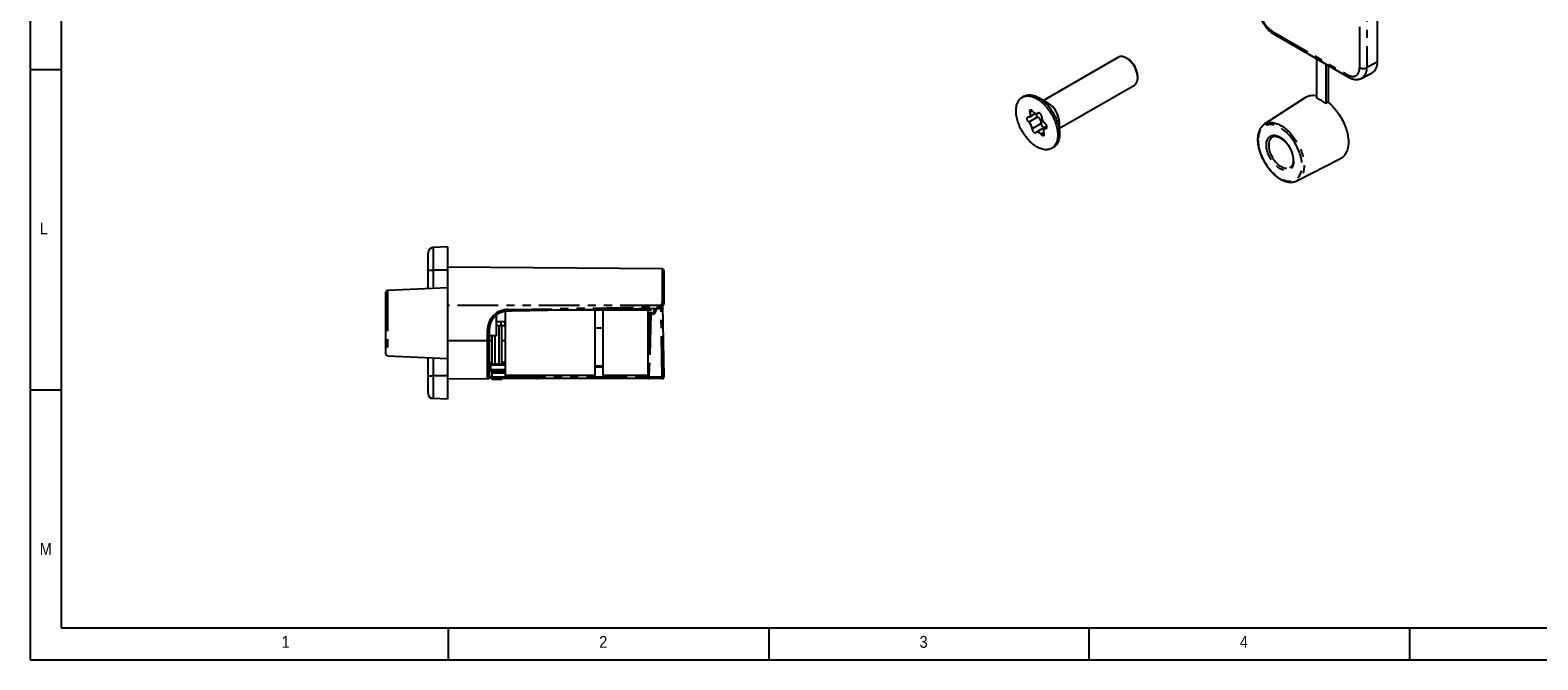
# Model space of a CAD drawing. Extents: x 5 to 844, y 5 to 589.
# Tile 1 of 21: x 5 to 241, y 5 to 103. Entities that reach past the tile are written whole.
import ezdxf

# ---------------------------------------------------------------- set-up
doc = ezdxf.new("R2010")
doc.units = 0
doc.header["$PDSIZE"] = -1
doc.linetypes.add('SLD-DURCHGEHEND', pattern=[0])
doc.linetypes.add('SLD-PHANTOM', pattern=[12.7, 6.35, -1.27, 1.27, -1.27, 1.27, -1.27])
doc.layers.get('0').update_dxf_attribs({"linetype": 'CONTINUOUS'})
doc.styles.add('SLDTEXTSTYLE2', font='GOTHIC.TTF', dxfattribs={"width": 0.913})

msp = doc.modelspace()

# ---------------------------------------------------------------- linework, layer by layer
at = {"color": 7, "linetype": 'SLD-DURCHGEHEND'}
for p, q in [((5.175, 589), (5.175, 4.92)), ((10, 583.92), (10, 9.92)), ((215.471, 190.452), (215.471, 98.183)), ((199.281, 102.577), (210.948, 95.842)), ((175.05, 98.927), (163.37, 92.184)), ((5.175, 97), (10, 97)), ((176.477, 98.701), (176.3, 98.803)), ((206.022, 92.525), (206.022, 98.686)), ((207.412, 97.884), (207.412, 91.722)), ((207.777, 97.672), (207.777, 91.935)), ((165.87, 87.854), (177.55, 94.597)), ((178.068, 95.741), (178.068, 95.945)), ((213.035, 95.663), (214.662, 96.49)), ((160.317, 92.847), (160.035, 92.683)), ((164.103, 91.761), (162.618, 92.619)), ((204.237, 92.639), (197.828, 88.468)), ((207.777, 91.935), (207.412, 91.722)), ((161.118, 89.6), (162.069, 90.149)), ((162.419, 90.135), (162.622, 90.252)), ((163.664, 88.081), (162.25, 87.265)), ((163.899, 88), (163.551, 87.799)), ((165.87, 86.985), (165.87, 88.7)), ((197.811, 88.456), (197.828, 88.468)), ((164.634, 84.716), (164.917, 84.879)), ((202.917, 79.653), (209.734, 83.117)), ((202.93, 79.66), (202.917, 79.653)), ((67.308, 65.705), (67.308, 68.439)), ((70.308, 69.336), (68.073, 69.239)), ((70.308, 69.336), (70.308, 65.705)), ((103.86, 65.908), (70.308, 66.201)), ((67.308, 62.824), (67.308, 65.705)), ((70.308, 65.705), (70.308, 62.955)), ((104.108, 65.658), (104.108, 60.738)), ((60.708, 52.614), (60.708, 62.297)), ((70.308, 62.955), (60.947, 62.547)), ((70.308, 62.955), (70.308, 51.955)), ((79.358, 49.255), (79.358, 59.306)), ((80.306, 59.34), (79.808, 59.34)), ((103.126, 59.738), (80.31, 59.34)), ((93.368, 59.455), (86.921, 59.455)), ((93.368, 49.255), (93.368, 59.455)), ((94.648, 59.455), (93.368, 59.455)), ((94.648, 49.255), (94.648, 59.455)), ((101.638, 59.455), (94.648, 59.455)), ((101.638, 49.255), (101.638, 59.455)), ((102.108, 59.455), (101.638, 59.455)), ((101.638, 59.107), (102.069, 59.107)), ((101.638, 51.953), (101.819, 58.864)), ((102.069, 59.107), (102.36, 59.107)), ((102.108, 59.455), (102.108, 59.72)), ((102.61, 59.355), (102.614, 59.729)), ((103.91, 60.145), (104.104, 49.062)), ((77.968, 55.455), (77.968, 58.709)), ((79.358, 57.655), (77.968, 57.655)), ((78.708, 57.055), (77.968, 57.055)), ((78.388, 51.13), (78.388, 57.055)), ((78.708, 57.055), (78.708, 57.655)), ((79.338, 57.055), (78.708, 57.055)), ((78.828, 51.127), (78.828, 57.055)), ((79.338, 57.055), (79.338, 57.655)), ((94.648, 56.655), (93.368, 56.655)), ((76.808, 56.34), (76.808, 54.705)), ((77.968, 55.455), (76.808, 55.455)), ((76.808, 54.705), (76.808, 49.014)), ((77.308, 51.14), (77.308, 55.455)), ((77.748, 51.136), (77.748, 55.455)), ((60.947, 52.364), (70.308, 51.955)), ((67.308, 49.205), (67.308, 52.086)), ((70.308, 51.955), (70.308, 49.205)), ((77.06, 51.142), (76.808, 51.144)), ((79.358, 49.955), (77.058, 49.955)), ((77.06, 51.142), (79.358, 51.122)), ((77.308, 49.657), (77.308, 49.955)), ((77.308, 49.057), (77.308, 49.657)), ((77.558, 49.907), (79.308, 49.907)), ((78.828, 49.907), (78.828, 49.955)), ((79.308, 49.907), (79.358, 49.907)), ((93.368, 50.807), (94.648, 50.807)), ((67.308, 46.471), (67.308, 49.205)), ((70.308, 49.205), (70.308, 45.574)), ((76.56, 48.764), (70.308, 48.71)), ((76.775, 48.892), (77.308, 48.899)), ((77.308, 48.655), (77.308, 49.057)), ((78.828, 48.655), (77.308, 48.655)), ((79.308, 48.807), (77.558, 48.807)), ((78.828, 48.655), (78.828, 48.807)), ((101.062, 48.807), (79.308, 48.807)), ((93.368, 49.255), (79.358, 49.255)), ((101.638, 49.255), (94.648, 49.255)), ((101.773, 48.807), (101.062, 48.807)), ((103.854, 48.807), (101.773, 48.807)), ((10, 47), (5.175, 47)), ((70.308, 45.574), (68.073, 45.672)), ((10, 9.92), (831.001, 9.92)), ((70.5, 4.92), (70.5, 9.92)), ((120.5, 9.92), (120.5, 4.92)), ((170.5, 4.92), (170.5, 9.92)), ((220.5, 9.92), (220.5, 4.92)), ((5.175, 4.92), (836, 4.92))]:
    msp.add_line(p, q, dxfattribs=at)
at = {"color": 7, "linetype": 'SLD-PHANTOM'}
for p, q in [((212.716, 97.325), (212.716, 189.594)), ((213.822, 189.58), (213.822, 97.311)), ((199.115, 102.944), (210.783, 96.208)), ((215.471, 98.183), (213.822, 97.311)), ((162.479, 89.613), (161.065, 88.797)), ((161.65, 90.54), (161.223, 90.293)), ((162.584, 90.249), (162.492, 90.196)), ((163.008, 88.594), (161.594, 87.777)), ((163.425, 87.173), (162.976, 86.914)), ((163.876, 87.927), (163.717, 87.836)), ((68.073, 69.239), (68.073, 65.705)), ((103.86, 60.762), (103.86, 65.908)), ((67.308, 65.705), (68.073, 65.705)), ((70.308, 65.705), (68.073, 65.705)), ((68.073, 65.705), (68.073, 62.858)), ((60.947, 62.547), (60.947, 52.364)), ((103.638, 60.205), (70.308, 60.205)), ((79.81, 59.59), (80.308, 59.59)), ((80.308, 59.59), (103.123, 59.988)), ((101.819, 58.864), (102.056, 58.858)), ((102.056, 58.858), (101.852, 51.085)), ((102.347, 58.858), (102.056, 58.858)), ((102.851, 59.733), (102.847, 59.353)), ((103.841, 49.058), (103.651, 59.898)), ((76.56, 54.705), (70.308, 54.705)), ((76.56, 54.705), (76.56, 56.34)), ((76.56, 56.34), (76.808, 56.34)), ((76.56, 48.764), (76.56, 54.705)), ((76.56, 54.705), (76.808, 54.705)), ((77.308, 54.705), (76.808, 54.705)), ((79.358, 54.705), (78.828, 54.705)), ((68.073, 52.053), (68.073, 49.205)), ((76.808, 50.896), (77.058, 50.892)), ((76.808, 50.205), (77.058, 50.205)), ((76.822, 51.322), (77.308, 51.32)), ((77.06, 51.142), (77.058, 50.892)), ((77.058, 50.892), (77.058, 50.205)), ((79.358, 50.872), (77.058, 50.892)), ((77.058, 50.205), (77.058, 49.955)), ((77.058, 50.205), (79.358, 50.205)), ((79.308, 49.657), (77.308, 49.657)), ((79.308, 49.907), (79.308, 49.657)), ((79.308, 49.657), (79.308, 49.057)), ((79.358, 49.657), (79.308, 49.657)), ((94.648, 50.557), (93.368, 50.557)), ((101.638, 51.091), (101.852, 51.085)), ((101.638, 50.543), (101.799, 50.539)), ((101.799, 50.539), (101.76, 49.058)), ((67.308, 49.205), (68.073, 49.205)), ((70.308, 49.205), (68.073, 49.205)), ((68.073, 49.205), (68.073, 45.672)), ((77.308, 49.057), (79.308, 49.057)), ((79.308, 49.057), (101.062, 49.057)), ((79.308, 48.807), (79.308, 49.057)), ((101.062, 49.057), (101.067, 49.255)), ((101.062, 49.057), (101.536, 49.064)), ((101.062, 48.807), (101.062, 49.057)), ((101.536, 49.064), (101.541, 49.255)), ((101.536, 49.064), (101.76, 49.058)), ((101.76, 49.058), (103.841, 49.058))]:
    msp.add_line(p, q, dxfattribs=at)
at = {"color": 7, "linetype": 'SLD-DURCHGEHEND', "flags": 128}
for points in [[(177.55, 94.597), (177.598, 94.627), (177.683, 94.692), (177.761, 94.769), (177.83, 94.856), (177.891, 94.954), (177.944, 95.062), (177.987, 95.179), (178.022, 95.305), (178.046, 95.439), (178.062, 95.58), (178.068, 95.727), (178.064, 95.88), (178.05, 96.038), (178.027, 96.2), (177.994, 96.365), (177.953, 96.532), (177.902, 96.7), (177.842, 96.869), (177.774, 97.037), (177.698, 97.204), (177.614, 97.368), (177.523, 97.529), (177.426, 97.685), (177.322, 97.837), (177.213, 97.983), (177.099, 98.122), (176.98, 98.253), (176.858, 98.377), (176.732, 98.491), (176.604, 98.597), (176.475, 98.692), (176.345, 98.777), (176.214, 98.85), (176.084, 98.912), (175.955, 98.963), (175.828, 99.001), (175.703, 99.028), (175.582, 99.042), (175.465, 99.043), (175.352, 99.032), (175.244, 99.009), (175.142, 98.973), (175.05, 98.927)], [(159.267, 91.721), (159.331, 91.876), (159.404, 92.021), (159.485, 92.156), (159.575, 92.281), (159.673, 92.396), (159.779, 92.499), (159.893, 92.591), (160.014, 92.672), (160.142, 92.74), (160.277, 92.796), (160.417, 92.841), (160.564, 92.873), (160.715, 92.892), (160.872, 92.899), (161.033, 92.893), (161.197, 92.875), (161.365, 92.845), (161.536, 92.802), (161.71, 92.746), (161.885, 92.679), (162.062, 92.6), (162.239, 92.509), (162.417, 92.407), (162.594, 92.294), (162.771, 92.17), (162.946, 92.035), (163.12, 91.891), (163.291, 91.737), (163.459, 91.575), (163.624, 91.403), (163.786, 91.224), (163.942, 91.037), (164.094, 90.843), (164.241, 90.642), (164.382, 90.436), (164.517, 90.225), (164.646, 90.009), (164.767, 89.789), (164.881, 89.566), (164.988, 89.34), (165.087, 89.112), (165.177, 88.884), (165.259, 88.654), (165.333, 88.425), (165.397, 88.196), (165.452, 87.97), (165.498, 87.745), (165.535, 87.523), (165.562, 87.305), (165.579, 87.09), (165.587, 86.881), (165.585, 86.677), (165.573, 86.479), (165.551, 86.288), (165.52, 86.104), (165.48, 85.927), (165.43, 85.759), (165.371, 85.6), (165.303, 85.45), (165.225, 85.309), (165.14, 85.179), (165.046, 85.059), (164.943, 84.95), (164.833, 84.853), (164.716, 84.767), (164.592, 84.692), (164.46, 84.63), (164.323, 84.579), (164.179, 84.541), (164.03, 84.515), (163.876, 84.502), (163.717, 84.502), (163.554, 84.513), (163.388, 84.538), (163.218, 84.575), (163.046, 84.624), (162.872, 84.685), (162.696, 84.758), (162.519, 84.843), (162.341, 84.94), (162.163, 85.048), (161.986, 85.166), (161.81, 85.295), (161.636, 85.435), (161.463, 85.584), (161.293, 85.742), (161.127, 85.909), (160.963, 86.085), (160.804, 86.268), (160.65, 86.459), (160.501, 86.656), (160.357, 86.86), (160.218, 87.069), (160.087, 87.282), (159.962, 87.5), (159.844, 87.722), (159.733, 87.946), (159.63, 88.173), (159.536, 88.401), (159.449, 88.63), (159.372, 88.86), (159.303, 89.089), (159.243, 89.317), (159.192, 89.542), (159.151, 89.766), (159.119, 89.986), (159.097, 90.202), (159.085, 90.414), (159.082, 90.621), (159.089, 90.822), (159.106, 91.017), (159.132, 91.205), (159.168, 91.385), (159.213, 91.557), (159.267, 91.721)], [(160.317, 92.847), (160.425, 92.903), (160.56, 92.96), (160.7, 93.004), (160.847, 93.036), (160.998, 93.055), (161.155, 93.062), (161.315, 93.057), (161.48, 93.038), (161.648, 93.008), (161.819, 92.965), (161.993, 92.91), (162.168, 92.842), (162.345, 92.763), (162.522, 92.672), (162.7, 92.57), (162.877, 92.457), (163.054, 92.333), (163.229, 92.199), (163.403, 92.054), (163.574, 91.901), (163.742, 91.738), (163.907, 91.566), (164.068, 91.387), (164.225, 91.2), (164.377, 91.006), (164.524, 90.805), (164.665, 90.599), (164.8, 90.388), (164.928, 90.172), (165.05, 89.952), (165.164, 89.729), (165.271, 89.503), (165.37, 89.276), (165.46, 89.047), (165.542, 88.817), (165.616, 88.588), (165.68, 88.36), (165.735, 88.133), (165.781, 87.908), (165.818, 87.686), (165.845, 87.468), (165.862, 87.254), (165.87, 87.044), (165.868, 86.84), (165.856, 86.642), (165.834, 86.451), (165.803, 86.267), (165.763, 86.09), (165.713, 85.922), (165.654, 85.763), (165.585, 85.613), (165.508, 85.473), (165.423, 85.342), (165.328, 85.223), (165.226, 85.114), (165.116, 85.016), (164.999, 84.93), (164.917, 84.879)], [(207.777, 91.935), (207.968, 91.778), (208.157, 91.612), (208.343, 91.436), (208.525, 91.252), (208.704, 91.059), (208.879, 90.859), (209.049, 90.651), (209.215, 90.436), (209.375, 90.215), (209.529, 89.988), (209.677, 89.756), (209.818, 89.519), (209.953, 89.278), (210.08, 89.034), (210.2, 88.787), (210.311, 88.538), (210.415, 88.288), (210.51, 88.036), (210.597, 87.784), (210.675, 87.533), (210.743, 87.282), (210.803, 87.034), (210.853, 86.787), (210.893, 86.543), (210.924, 86.303), (210.946, 86.067), (210.957, 85.836), (210.959, 85.609), (210.951, 85.389), (210.933, 85.175), (210.906, 84.968), (210.868, 84.768), (210.822, 84.577), (210.766, 84.394), (210.7, 84.219), (210.626, 84.054), (210.542, 83.899), (210.45, 83.754), (210.349, 83.619), (210.24, 83.495), (210.123, 83.382), (209.999, 83.281), (209.867, 83.192), (209.734, 83.117)], [(160.952, 89.563), (160.903, 89.56), (160.859, 89.543), (160.823, 89.515), (160.795, 89.475), (160.776, 89.425), (160.766, 89.366), (160.766, 89.301), (160.777, 89.231), (160.797, 89.158), (160.826, 89.086), (160.863, 89.015), (160.906, 88.949), (160.956, 88.89), (161.009, 88.838), (161.065, 88.797)], [(161.223, 90.293), (161.252, 90.195), (161.272, 90.1), (161.282, 90.007), (161.282, 89.92), (161.271, 89.839), (161.251, 89.767), (161.221, 89.704), (161.182, 89.652), (161.135, 89.611), (161.08, 89.582), (161.019, 89.566), (160.952, 89.563)], [(161.692, 90.486), (161.644, 90.547), (161.591, 90.6), (161.536, 90.644), (161.479, 90.676), (161.424, 90.697), (161.371, 90.705), (161.322, 90.7), (161.28, 90.682), (161.244, 90.653), (161.216, 90.612), (161.198, 90.561), (161.189, 90.501), (161.191, 90.436), (161.202, 90.365), (161.223, 90.293)], [(162.492, 90.196), (162.447, 90.153), (162.393, 90.121), (162.333, 90.103), (162.268, 90.097), (162.197, 90.105), (162.124, 90.126), (162.049, 90.159), (161.973, 90.204), (161.898, 90.26), (161.826, 90.327), (161.757, 90.402), (161.692, 90.486)], [(163.075, 89.622), (163.076, 89.687), (163.066, 89.756), (163.047, 89.828), (163.019, 89.901), (162.983, 89.972), (162.939, 90.038), (162.89, 90.099), (162.837, 90.151), (162.782, 90.194), (162.725, 90.225), (162.67, 90.245), (162.617, 90.252), (162.569, 90.246), (162.527, 90.227), (162.492, 90.196)], [(161.594, 87.777), (161.593, 87.713), (161.603, 87.643), (161.622, 87.571), (161.65, 87.498), (161.686, 87.427), (161.73, 87.361), (161.778, 87.3), (161.832, 87.248), (161.887, 87.205), (161.944, 87.174), (161.999, 87.154), (162.051, 87.148), (162.1, 87.154), (162.142, 87.172), (162.177, 87.203)], [(162.177, 87.203), (162.222, 87.247), (162.276, 87.278), (162.336, 87.296), (162.401, 87.302), (162.472, 87.294), (162.545, 87.274), (162.62, 87.241), (162.696, 87.195), (162.77, 87.139), (162.843, 87.072), (162.912, 86.997), (162.976, 86.914)], [(162.976, 86.914), (163.025, 86.853), (163.078, 86.799), (163.133, 86.756), (163.19, 86.723), (163.245, 86.702), (163.298, 86.694), (163.347, 86.699), (163.389, 86.717), (163.425, 86.747), (163.452, 86.788), (163.471, 86.839), (163.479, 86.898), (163.478, 86.964), (163.467, 87.034), (163.446, 87.106)], [(163.446, 87.106), (163.417, 87.204), (163.397, 87.3), (163.387, 87.392), (163.387, 87.479), (163.398, 87.56), (163.418, 87.632), (163.448, 87.695), (163.487, 87.748), (163.534, 87.789), (163.589, 87.817), (163.65, 87.833), (163.717, 87.836)], [(163.717, 87.836), (163.766, 87.84), (163.809, 87.856), (163.846, 87.885), (163.874, 87.925), (163.893, 87.975), (163.903, 88.033), (163.902, 88.099), (163.892, 88.168), (163.872, 88.241), (163.843, 88.313), (163.806, 88.384), (163.762, 88.45), (163.713, 88.51), (163.66, 88.561), (163.604, 88.603)]]:
    msp.add_lwpolyline(points, dxfattribs=at)
at = {"color": 7, "linetype": 'SLD-PHANTOM', "flags": 128}
for points in [[(210.783, 96.208), (210.921, 96.134), (211.058, 96.072), (211.194, 96.022), (211.327, 95.984), (211.458, 95.959), (211.586, 95.946), (211.709, 95.946), (211.828, 95.959), (211.941, 95.985), (212.049, 96.023), (212.15, 96.073), (212.244, 96.135), (212.33, 96.209), (212.409, 96.295), (212.479, 96.391), (212.541, 96.498), (212.594, 96.615), (212.638, 96.741), (212.672, 96.876), (212.696, 97.018), (212.711, 97.168), (212.716, 97.325)], [(196.859, 85.985), (196.863, 85.771), (196.878, 85.553), (196.902, 85.331), (196.936, 85.104), (196.979, 84.875), (197.032, 84.643), (197.094, 84.409), (197.165, 84.174), (197.244, 83.939), (197.333, 83.704), (197.429, 83.47), (197.534, 83.237), (197.647, 83.007), (197.767, 82.779), (197.894, 82.555), (198.028, 82.335), (198.168, 82.119), (198.314, 81.909), (198.466, 81.705), (198.623, 81.508), (198.785, 81.317), (198.951, 81.134), (199.121, 80.96), (199.294, 80.794), (199.47, 80.637), (199.648, 80.49), (199.828, 80.352), (200.009, 80.225), (200.191, 80.109), (200.373, 80.004), (200.555, 79.91), (200.736, 79.828), (200.916, 79.757), (201.095, 79.699), (201.27, 79.653), (201.443, 79.619), (201.613, 79.598), (201.779, 79.589), (201.941, 79.592), (202.098, 79.609), (202.25, 79.637), (202.396, 79.678), (202.537, 79.732), (202.67, 79.797), (202.798, 79.875), (202.918, 79.964), (203.03, 80.064), (203.135, 80.176), (203.232, 80.299), (203.32, 80.432), (203.4, 80.575), (203.471, 80.728), (203.532, 80.89), (203.585, 81.061), (203.628, 81.241), (203.662, 81.428), (203.686, 81.623), (203.701, 81.824), (203.706, 82.032), (203.701, 82.245), (203.686, 82.463), (203.662, 82.686), (203.628, 82.912), (203.585, 83.142), (203.532, 83.374), (203.471, 83.607), (203.4, 83.842), (203.32, 84.077), (203.232, 84.313), (203.135, 84.547), (203.03, 84.779), (202.918, 85.01), (202.798, 85.238), (202.67, 85.462), (202.537, 85.682), (202.396, 85.897), (202.25, 86.107), (202.098, 86.311), (201.941, 86.509), (201.779, 86.699), (201.613, 86.882), (201.443, 87.057), (201.27, 87.223), (201.095, 87.38), (200.916, 87.527), (200.736, 87.664), (200.555, 87.791), (200.373, 87.908), (200.191, 88.013), (200.009, 88.107), (199.828, 88.189), (199.648, 88.259), (199.47, 88.318), (199.294, 88.364), (199.121, 88.398), (198.951, 88.419), (198.785, 88.428), (198.623, 88.424), (198.466, 88.408), (198.314, 88.379), (198.168, 88.338), (198.028, 88.285), (197.894, 88.219), (197.767, 88.142), (197.647, 88.053), (197.534, 87.952), (197.429, 87.841), (197.333, 87.718), (197.244, 87.585), (197.165, 87.442), (197.094, 87.289), (197.032, 87.126), (196.979, 86.955), (196.936, 86.776), (196.902, 86.588), (196.878, 86.394), (196.863, 86.192), (196.859, 85.985)], [(197.828, 88.468), (197.889, 88.505), (198.024, 88.577), (198.165, 88.637), (198.312, 88.685), (198.466, 88.72), (198.624, 88.743), (198.788, 88.753), (198.956, 88.751), (199.128, 88.736), (199.303, 88.709), (199.482, 88.669), (199.663, 88.617), (199.846, 88.553), (200.032, 88.477), (200.218, 88.389), (200.404, 88.29), (200.591, 88.179), (200.778, 88.057), (200.964, 87.925), (201.148, 87.782), (201.33, 87.63), (201.51, 87.468), (201.687, 87.297), (201.861, 87.117), (202.031, 86.929), (202.197, 86.734), (202.358, 86.531), (202.514, 86.322), (202.664, 86.107), (202.809, 85.887), (202.947, 85.662), (203.078, 85.432), (203.202, 85.199), (203.319, 84.963), (203.428, 84.725), (203.529, 84.485), (203.622, 84.244), (203.706, 84.003), (203.782, 83.762), (203.848, 83.522), (203.905, 83.283), (203.953, 83.047), (203.992, 82.813), (204.021, 82.583), (204.04, 82.357), (204.05, 82.136), (204.05, 81.92), (204.04, 81.71), (204.021, 81.507), (203.992, 81.31), (203.953, 81.121), (203.905, 80.941), (203.848, 80.768), (203.782, 80.605), (203.706, 80.451), (203.622, 80.307), (203.529, 80.173), (203.428, 80.05), (203.319, 79.937), (203.202, 79.836), (203.078, 79.747), (202.947, 79.669), (202.93, 79.66)], [(198.153, 85.237), (198.158, 85.401), (198.172, 85.557), (198.196, 85.707), (198.23, 85.849), (198.273, 85.983), (198.325, 86.107), (198.387, 86.222), (198.456, 86.327), (198.535, 86.422), (198.621, 86.505), (198.714, 86.577), (198.815, 86.637), (198.923, 86.685), (199.036, 86.721), (199.156, 86.745), (199.28, 86.756), (199.41, 86.755), (199.543, 86.741), (199.679, 86.714), (199.818, 86.676), (199.96, 86.625), (200.103, 86.562), (200.246, 86.487), (200.39, 86.402), (200.533, 86.305), (200.675, 86.198), (200.816, 86.08), (200.954, 85.954), (201.089, 85.818), (201.22, 85.674), (201.347, 85.523), (201.469, 85.365), (201.585, 85.2), (201.696, 85.03), (201.8, 84.856), (201.898, 84.677), (201.988, 84.496), (202.07, 84.312), (202.144, 84.127), (202.209, 83.941), (202.266, 83.756), (202.314, 83.572), (202.352, 83.389), (202.381, 83.21), (202.4, 83.034), (202.41, 82.863), (202.41, 82.697), (202.4, 82.537), (202.381, 82.383), (202.352, 82.237), (202.314, 82.099), (202.266, 81.97), (202.209, 81.85), (202.144, 81.74), (202.07, 81.641), (201.988, 81.552), (201.898, 81.474), (201.8, 81.408), (201.696, 81.354), (201.585, 81.312), (201.469, 81.282), (201.347, 81.264), (201.22, 81.26), (201.089, 81.267), (200.954, 81.287), (200.816, 81.32), (200.675, 81.365), (200.533, 81.422), (200.39, 81.49), (200.246, 81.571), (200.103, 81.662), (199.96, 81.764), (199.818, 81.876), (199.679, 81.998), (199.543, 82.129), (199.41, 82.269), (199.28, 82.417), (199.156, 82.572), (199.036, 82.733), (198.923, 82.901), (198.815, 83.073), (198.714, 83.25), (198.621, 83.43), (198.535, 83.613), (198.456, 83.797), (198.387, 83.983), (198.325, 84.168), (198.273, 84.353), (198.23, 84.536), (198.196, 84.717), (198.172, 84.895), (198.158, 85.069), (198.153, 85.237)], [(199.044, 86.481), (199.026, 86.469), (198.937, 86.399), (198.855, 86.318), (198.781, 86.227), (198.716, 86.124), (198.659, 86.012), (198.612, 85.89), (198.573, 85.759), (198.544, 85.62), (198.525, 85.474), (198.515, 85.321), (198.515, 85.162), (198.525, 84.997), (198.544, 84.829), (198.573, 84.656), (198.612, 84.481), (198.659, 84.304), (198.716, 84.127), (198.781, 83.949), (198.855, 83.772), (198.937, 83.596), (199.026, 83.424), (199.123, 83.254), (199.226, 83.089), (199.336, 82.93), (199.451, 82.776), (199.571, 82.628), (199.696, 82.488), (199.824, 82.357), (199.956, 82.233), (200.09, 82.12), (200.226, 82.016), (200.363, 81.923), (200.501, 81.84), (200.639, 81.769), (200.775, 81.71), (200.911, 81.663), (201.044, 81.628), (201.174, 81.605), (201.3, 81.595), (201.423, 81.597), (201.541, 81.612), (201.653, 81.639), (201.759, 81.679), (201.804, 81.7)], [(101.638, 58.765), (101.672, 58.773), (101.715, 58.785), (101.751, 58.799), (101.78, 58.814), (101.801, 58.83), (101.814, 58.847), (101.819, 58.864)]]:
    msp.add_lwpolyline(points, dxfattribs=at)
at = {"color": 7, "linetype": 'SLD-PHANTOM'}
for centre, radius, start, end in [((201.367, 106.476), 4.189, 182.51112, 237.48888), ((199.514, 102.903), 0.401, 174.22289, 234.46493), ((213.283, 98.42), 1.234, 242.63876, 295.91787), ((212.109, 97.117), 1.724, 302.44528, 6.43445), ((211.181, 96.168), 0.401, 174.22387, 234.45362), ((79.81, 56.34), 3.25, 90, 180), ((72.647, 59.527), 7.164, 358.50021, 0.49983), ((73.144, 59.527), 7.164, 358.50021, 0.49983), ((73.147, 59.402), 7.164, 359.50031, 1.49973), ((103.258, 58.92), 1.204, 171.04102, 182.96103), ((103.55, 58.92), 1.204, 171.04102, 182.96103), ((102.347, 59.358), 0.5, 270, 359.5), ((102.235, -4.194), 63.55, 89.44842, 89.66202), ((103.11, 60.738), 0.75, 271, 314.74368), ((95.962, 59.801), 7.164, 359.50031, 1.49973), ((96.578, 53.121), 10.002, 43.67466, 45.09807), ((103.921, 60.112), 0.654, 73.38854, 95.35504), ((101.695, 59.598), 0.984, 266.66838, 276.84906), ((101.665, 56.303), 0.742, 267.95056, 275.25686), ((101.78, 49.051), 0.244, 177.1348, 268.37039), ((102.967, 48.995), 1.208, 177.03621, 188.94535), ((105.047, 48.995), 1.208, 177.03621, 188.94535), ((104.437, 18.638), 30.425, 90.628, 91.12341)]:
    msp.add_arc(centre, radius, start, end, dxfattribs=at)
at = {"color": 7, "linetype": 'SLD-DURCHGEHEND'}
for centre, radius, start, end in [((174.625, 95.795), 3.446, 2.49994, 57.49469), ((213.698, 97.991), 1.784, 302.72592, 6.19608), ((205.376, 90.727), 2.225, 73.12858, 120.79339), ((204.177, 87.724), 5.143, 51.02955, 68.97583), ((162.885, 90.194), 0.708, 186.92794, 235.10387), ((161.798, 88.613), 1.21, 359.10435, 55.74879), ((164.285, 89.603), 1.21, 179.10435, 235.74879), ((162.049, 88.535), 3.824, 2.46695, 57.52767), ((160.384, 87.796), 1.21, 359.10435, 55.74879), ((163.618, 88.555), 0.611, 176.34937, 255.11639), ((163.816, 87.789), 0.329, 74.98346, 117.60283), ((68.108, 68.439), 0.8, 92.5, 180), ((103.858, 65.658), 0.25, 0, 89.5), ((60.958, 62.297), 0.25, 92.5, 180), ((79.808, 56.34), 3, 90, 180), ((80.306, 59.59), 0.25, 270, 271), ((102.069, 58.857), 0.25, 90, 178.5), ((102.36, 59.357), 0.25, 270, 359.5), ((103.108, 60.738), 1, 271, 314.74368), ((101.496, 56.057), 0.25, 304.78081, 358.5), ((60.958, 52.614), 0.25, 180, 267.5), ((77.058, 51.392), 0.25, 180, 269.5), ((77.058, 49.705), 0.25, 90, 180), ((77.558, 49.657), 0.25, 90, 180), ((76.558, 49.014), 0.25, 270.5, 0), ((77.558, 49.057), 0.25, 180, 270), ((103.854, 49.057), 0.25, 270, 1), ((68.108, 46.471), 0.8, 180, 267.5)]:
    msp.add_arc(centre, radius, start, end, dxfattribs=at)
at = {"color": 7, "linetype": 'SLD-PHANTOM'}
msp.add_ellipse((-231.253, 54.705), major_axis=(479.938, 0), ratio=0.0151169, start_param=5.4093321, end_param=5.4106915, dxfattribs=at)
at = {"color": 7, "linetype": 'SLD-DURCHGEHEND'}
for points, knots in [([(196.948, 106.619), (196.948, 106.584), (196.949, 106.488), (196.958, 106.326), (196.979, 106.134), (197.009, 105.941), (197.049, 105.746), (197.098, 105.551), (197.156, 105.357), (197.222, 105.164), (197.296, 104.972), (197.378, 104.782), (197.468, 104.594), (197.565, 104.41), (197.669, 104.229), (197.78, 104.053), (197.897, 103.881), (198.02, 103.714), (198.149, 103.553), (198.283, 103.399), (198.422, 103.251), (198.566, 103.111), (198.715, 102.978), (198.867, 102.854), (199.024, 102.739), (199.162, 102.647), (199.249, 102.596), (199.281, 102.577)], [0, 0, 0, 0, 0.0230322, 0.0647673, 0.1064612, 0.1481136, 0.1896845, 0.2311535, 0.2725148, 0.3137729, 0.3549395, 0.3960309, 0.4370663, 0.4780671, 0.5190556, 0.5600547, 0.6010804, 0.6421561, 0.6833052, 0.7245506, 0.7659139, 0.8074147, 0.8490681, 0.8908833, 0.9328594, 0.9749809, 1, 1, 1, 1]), ([(210.948, 95.842), (210.978, 95.825), (211.063, 95.777), (211.204, 95.707), (211.372, 95.636), (211.54, 95.577), (211.709, 95.53), (211.877, 95.497), (212.042, 95.476), (212.205, 95.469), (212.364, 95.475), (212.518, 95.493), (212.668, 95.524), (212.812, 95.567), (212.934, 95.613), (213.005, 95.649), (213.033, 95.663)], [0, 0, 0, 0, 0.044259, 0.1249786, 0.2056743, 0.2859263, 0.365444, 0.4439426, 0.5211847, 0.5970163, 0.6713828, 0.7443261, 0.8159671, 0.8864836, 0.9560906, 1, 1, 1, 1]), ([(197.809, 88.454), (197.776, 88.431), (197.7, 88.379), (197.591, 88.287), (197.48, 88.18), (197.378, 88.062), (197.282, 87.935), (197.194, 87.798), (197.114, 87.653), (197.043, 87.498), (196.979, 87.336), (196.925, 87.165), (196.879, 86.986), (196.842, 86.801), (196.814, 86.609), (196.795, 86.41), (196.787, 86.236), (196.786, 86.127), (196.785, 86.087)], [0, 0, 0, 0, 0.05105872, 0.11435412, 0.17778971, 0.24145863, 0.30543331, 0.36976068, 0.43446053, 0.49952699, 0.5649328, 0.6306354, 0.69658363, 0.76272391, 0.8290051, 0.89538169, 0.96181545, 1, 1, 1, 1]), ([(196.785, 86.087), (196.786, 86.05), (196.786, 85.943), (196.795, 85.763), (196.813, 85.545), (196.84, 85.325), (196.876, 85.101), (196.921, 84.876), (196.974, 84.648), (197.035, 84.42), (197.105, 84.191), (197.183, 83.961), (197.268, 83.733), (197.362, 83.505), (197.462, 83.278), (197.57, 83.054), (197.684, 82.832), (197.806, 82.613), (197.933, 82.398), (198.066, 82.186), (198.206, 81.98), (198.35, 81.778), (198.5, 81.582), (198.654, 81.392), (198.813, 81.209), (198.975, 81.032), (199.142, 80.863), (199.311, 80.701), (199.484, 80.547), (199.659, 80.403), (199.836, 80.266), (200.014, 80.14), (200.195, 80.022), (200.376, 79.915), (200.557, 79.818), (200.739, 79.731), (200.92, 79.655), (201.101, 79.59), (201.28, 79.537), (201.458, 79.495), (201.633, 79.464), (201.806, 79.446), (201.975, 79.439), (202.14, 79.443), (202.302, 79.46), (202.458, 79.488), (202.609, 79.527), (202.754, 79.579), (202.862, 79.624), (202.918, 79.655), (202.931, 79.662)], [0, 0, 0, 0, 0.011383, 0.032892, 0.0543923, 0.0758832, 0.097363, 0.1188306, 0.1402859, 0.1617293, 0.1831613, 0.2045831, 0.2259958, 0.2474007, 0.2687992, 0.2901928, 0.3115829, 0.3329712, 0.354359, 0.3757478, 0.3971387, 0.4185334, 0.4399334, 0.4613401, 0.4827552, 0.5041801, 0.5256163, 0.5470649, 0.5685273, 0.5900042, 0.6114963, 0.6330035, 0.6545253, 0.6760602, 0.6976055, 0.7191568, 0.7407058, 0.7622428, 0.783756, 0.8052307, 0.8266499, 0.847995, 0.8692476, 0.890391, 0.9114128, 0.9323074, 0.9530778, 0.9737358, 0.9943027, 1, 1, 1, 1]), ([(199.045, 86.48), (199.049, 86.483), (199.078, 86.504), (199.14, 86.535), (199.23, 86.571), (199.327, 86.595), (199.428, 86.608), (199.533, 86.611), (199.643, 86.603), (199.755, 86.584), (199.871, 86.556), (199.99, 86.517), (200.111, 86.468), (200.235, 86.408), (200.359, 86.339), (200.485, 86.26), (200.611, 86.172), (200.736, 86.074), (200.861, 85.967), (200.983, 85.852), (201.104, 85.729), (201.222, 85.598), (201.336, 85.461), (201.447, 85.317), (201.552, 85.168), (201.653, 85.014), (201.749, 84.856), (201.838, 84.694), (201.921, 84.53), (201.997, 84.364), (202.067, 84.196), (202.128, 84.028), (202.183, 83.861), (202.229, 83.695), (202.267, 83.531), (202.298, 83.369), (202.32, 83.212), (202.334, 83.059), (202.339, 82.91), (202.337, 82.768), (202.327, 82.632), (202.309, 82.503), (202.283, 82.382), (202.251, 82.268), (202.212, 82.164), (202.166, 82.067), (202.114, 81.98), (202.055, 81.901), (201.99, 81.831), (201.918, 81.77), (201.857, 81.727), (201.816, 81.707), (201.804, 81.702)], [0, 0, 0, 0, 0.0033485, 0.0258465, 0.0484805, 0.0708179, 0.0926612, 0.113995, 0.1349057, 0.155505, 0.1758934, 0.1961498, 0.2163324, 0.2364818, 0.2566242, 0.2767734, 0.2969421, 0.3171372, 0.3373619, 0.3576165, 0.3778998, 0.3982092, 0.4185413, 0.4388926, 0.4592589, 0.4796361, 0.5000199, 0.5204061, 0.5407896, 0.5611654, 0.5815291, 0.6018764, 0.6222031, 0.6425049, 0.6627782, 0.6830193, 0.7032258, 0.7233962, 0.743531, 0.7636334, 0.7837107, 0.8037761, 0.8238442, 0.8439418, 0.8641099, 0.8844061, 0.9049066, 0.9257065, 0.9469101, 0.9686053, 0.9908069, 1, 1, 1, 1]), ([(104.108, 60.738), (104.106, 60.683), (104.1, 60.571), (104.057, 60.409), (103.989, 60.255), (103.905, 60.127), (103.839, 60.057), (103.812, 60.028)], [0, 0, 0, 0, 0.2092057, 0.4244319, 0.6338591, 0.8493442, 1, 1, 1, 1])]:
    msp.add_open_spline(points, degree=3, knots=knots, dxfattribs=at)
at = {"color": 7, "linetype": 'SLD-PHANTOM'}
for points, knots in [([(101.638, 59.038), (101.647, 59.041), (101.709, 59.066), (101.831, 59.09), (101.965, 59.106), (102.045, 59.107), (102.067, 59.107), (102.069, 59.107)], [0, 0, 0, 0, 0.0658002, 0.4531523, 0.8458707, 0.9890283, 1, 1, 1, 1]), ([(103.638, 60.205), (103.659, 60.228), (103.708, 60.283), (103.771, 60.383), (103.822, 60.503), (103.854, 60.631), (103.858, 60.718), (103.86, 60.762)], [0, 0, 0, 0, 0.1488275, 0.3577927, 0.5725749, 0.7834695, 1, 1, 1, 1]), ([(78.828, 51.338), (78.847, 51.339), (78.909, 51.345), (79.011, 51.358), (79.134, 51.378), (79.251, 51.403), (79.323, 51.424), (79.358, 51.434)], [0, 0, 0, 0, 0.09904, 0.324038, 0.5504648, 0.7814993, 1, 1, 1, 1]), ([(79.358, 51.169), (79.324, 51.162), (79.246, 51.146), (79.158, 51.131), (79.104, 51.125), (79.1, 51.124)], [0, 0, 0, 0, 0.4073877, 0.9482838, 1, 1, 1, 1]), ([(101.852, 51.085), (101.85, 51.04), (101.845, 50.948), (101.826, 50.812), (101.806, 50.676), (101.801, 50.585), (101.799, 50.539)], [0, 0, 0, 0, 0.2494856, 0.499976, 0.7497118, 1, 1, 1, 1])]:
    msp.add_open_spline(points, degree=3, knots=knots, dxfattribs=at)
at = {"color": 1, "linetype": 'CONTINUOUS'}
msp.add_point((84.303, 48.832), dxfattribs=at)

# ---------------------------------------------------------------- texts
at = {"color": 7, "linetype": 'CONTINUOUS', "char_height": 1.852, "attachment_point": 1, "style": 'SLDTEXTSTYLE2'}
for s, insert in [('L', (6.667, 73.146)), ('M', (6.667, 23.146)), ('1', (44.427, 8.646)), ('2', (94.01, 8.646)), ('3', (144.01, 8.646)), ('4', (194.01, 8.646))]:
    msp.add_mtext(s, dxfattribs=dict(at, insert=insert))

doc.saveas('drawing.dxf')
